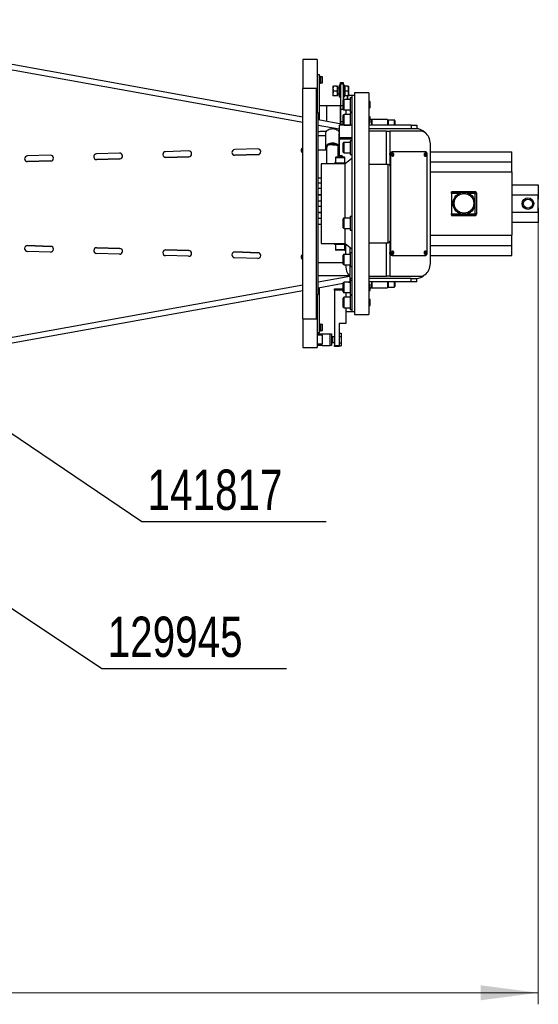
# Model space of a CAD drawing. Header units: millimetres. Extents: x 22 to 589, y 6 to 414.
# Tile 9 of 52: x 170 to 215, y 267 to 353. Entities that reach past the tile are written whole.
import ezdxf

# ---------------------------------------------------------------- set-up
doc = ezdxf.new("R2010")
doc.units = ezdxf.units.MM
doc.styles.add('SLDTEXTSTYLE1', font='TXT', dxfattribs={"width": 0.75})
doc.dimstyles.new('SLDDIMSTYLE0', dxfattribs={"dimtxt": 3.5, "dimasz": 5, "dimexe": 0, "dimexo": 0.0625, "dimgap": 0.875, "dimtad": 1, "dimlfac": 20, "dimrnd": 1e-09, "dimzin": 12, "dimdsep": 46, "dimtxsty": 'SLDTEXTSTYLE1', "dimsah": 1, "dimcen": 0.09, "dimadec": 0, "dimazin": 0, "dimtfac": 1, "dimtofl": 0, "dimtmove": 0, "dimatfit": 3, "dimfxl": 0, "dimtolj": 1, "dimtzin": 12, "dimarcsym": 0})
doc.dimstyles.new('SLDDIMSTYLE1', dxfattribs={"dimtxt": 1.3, "dimasz": 1.3, "dimexe": 0, "dimexo": 0.0625, "dimgap": 0.325, "dimtad": 0, "dimtih": 1, "dimtoh": 1, "dimdec": 0, "dimrnd": 1e-09, "dimzin": 0, "dimdsep": 46, "dimtxsty": 'Standard', "dimblk1": 'DOT', "dimblk2": 'DOT', "dimsah": 1, "dimcen": 0.09, "dimadec": 0, "dimazin": 0, "dimtfac": 1, "dimtdec": 0, "dimtofl": 0, "dimtmove": 0, "dimatfit": 3, "dimldrblk": 'DOT', "dimfxl": 0, "dimtolj": 1, "dimtzin": 0, "dimarcsym": 0})

# ---------------------------------------------------------------- blocks, each defined once
blk = doc.blocks.new('*D2')
at = {"color": 7, "linetype": 'Continuous', "lineweight": 0}
for p, q in [((73.844, 336.022), (73.844, 267.147)), ((214.744, 336.022), (214.744, 267.147)), ((73.844, 268.147), (214.744, 268.147))]:
    blk.add_line(p, q, dxfattribs=at)
for centre, start, end in [((144.054, 270.924), 153.43495, 206.56505), ((146.464, 270.924), 333.43495, 26.56505)]:
    blk.add_arc(centre, 6.21, start, end, dxfattribs=at)
for points in [[(73.844, 268.147), (78.844, 267.497), (78.844, 268.797)], [(214.744, 268.147), (209.744, 268.797), (209.744, 267.497)]]:
    blk.add_solid(points, dxfattribs=at)
at = {"color": 7, "linetype": 'Continuous', "lineweight": 0, "insert": (140.087, 272.659), "char_height": 3.5, "attachment_point": 1, "style": 'SLDTEXTSTYLE1'}
blk.add_mtext('2818', dxfattribs=at)
blk = doc.blocks.new('_DOT')
at = {"color": 0, "linetype": 'ByBlock', "lineweight": -2}
blk.add_line((-0.5, 0), (-1, 0), dxfattribs=at)
at = {"color": 0, "linetype": 'ByBlock', "const_width": 0.5}
blk.add_lwpolyline([(-0.25, 0, 1), (0.25, 0, 1)], format="xyb", close=True, dxfattribs=at)

msp = doc.modelspace()

# ---------------------------------------------------------------- linework, layer by layer
at = {"color": 7, "linetype": 'Continuous', "lineweight": 30}
for p, q in [((194.2942731, 343.6833603), (147.3710343, 352.1470589)), ((147.5975257, 352.6142759), (194.2942731, 344.1914303)), ((194.2942731, 349.1470558), (194.2942731, 346.6470582)), ((195.5442719, 349.1470558), (195.5442719, 344.5220573)), ((195.7442753, 347.8220565), (195.5442719, 347.8220565)), ((195.7442753, 343.9298911), (195.7442753, 347.8220565)), ((195.8242707, 347.6970596), (195.8242707, 347.0970554)), ((195.9992759, 347.6470573), (195.8242707, 347.6470573)), ((195.8242707, 347.1470577), (195.9992759, 347.1470577)), ((195.9992759, 347.1470577), (195.9992759, 347.6470573)), ((196.0242741, 347.1720559), (196.0242741, 347.6220591)), ((197.5692742, 347.1720559), (197.8192739, 347.1720559)), ((197.5692742, 347.0220608), (197.5692742, 347.1720559)), ((197.5692742, 347.0220608), (197.5692742, 345.1720578)), ((197.8192739, 347.0220608), (197.5692742, 347.0220608)), ((197.8192739, 347.1720559), (197.8192739, 347.0220608)), ((197.8192739, 347.0220608), (197.8192739, 345.6189317)), ((195.4942756, 346.6470582), (194.2942731, 346.6470582)), ((194.2942731, 333.5484994), (194.2942731, 346.6470582)), ((195.4942756, 333.5484994), (195.4942756, 346.6470582)), ((196.9192736, 346.8470556), (196.9192736, 346.6345591)), ((196.9192736, 346.6345591), (196.9192736, 346.2095601)), ((196.9192736, 346.2095601), (196.9192736, 345.9970576)), ((197.2813122, 346.8470556), (196.9572298, 346.8470556)), ((197.2813122, 346.4220566), (196.9572298, 346.4220566)), ((197.3192744, 346.8470556), (197.3192744, 346.6345591)), ((197.4692755, 346.6720564), (197.3192744, 346.6720564)), ((197.3192744, 346.6345591), (197.3192744, 346.2095601)), ((197.3192744, 346.2095601), (197.3192744, 345.9970576)), ((197.3192744, 346.1720569), (197.4692755, 346.1720569)), ((197.4692755, 346.9220562), (197.4692755, 345.9220571)), ((197.9192726, 345.9220571), (197.9192726, 346.9220562)), ((197.939276, 346.8470556), (197.9192726, 346.8470556)), ((198.2313149, 346.8470556), (197.939276, 346.8470556)), ((197.939276, 346.8470556), (197.939276, 346.6345591)), ((197.939276, 346.6345591), (197.939276, 346.4220566)), ((198.2313149, 346.4220566), (197.939276, 346.4220566)), ((197.939276, 346.4220566), (197.939276, 346.2095601)), ((197.939276, 346.2095601), (197.939276, 345.9970576)), ((198.2313149, 346.8470556), (198.2692711, 346.8470556)), ((198.2692711, 346.8470556), (198.2692711, 346.6345591)), ((198.2692711, 346.6345591), (198.2692711, 346.2095601)), ((198.2692711, 346.2095601), (198.2692711, 345.9970576)), ((200.0442736, 346.2720556), (198.7942748, 346.2720556)), ((198.7942748, 346.2720556), (198.7942748, 327.022059)), ((200.0442736, 346.2720556), (200.0442736, 327.022059)), ((197.2813122, 345.9970576), (196.9572298, 345.9970576)), ((197.8192739, 345.2289266), (197.8192739, 345.6189317)), ((198.4192722, 345.6789298), (197.879272, 345.6789298)), ((197.879272, 345.2289266), (197.879272, 345.6789298)), ((197.9192726, 345.9970576), (197.939276, 345.9970576)), ((198.2313149, 345.9970576), (197.939276, 345.9970576)), ((198.1942706, 345.6789298), (198.1942706, 345.9910793)), ((198.3442716, 345.9910793), (198.1942706, 345.9910793)), ((198.1942706, 345.9910793), (198.1942706, 345.6789298)), ((198.544275, 346.0220558), (198.3442716, 346.0220558)), ((198.3442716, 345.9910793), (198.3442716, 346.0220558)), ((198.4192722, 345.8289308), (198.4192722, 344.6289284)), ((198.7942748, 346.0220558), (198.544275, 346.0220558)), ((198.544275, 346.0220558), (198.544275, 327.2720588)), ((200.0942759, 345.5289287), (200.0442736, 345.5289287)), ((200.1442723, 345.4789264), (200.0942759, 345.5289287)), ((200.0942759, 345.0167997), (200.0942759, 345.5289287)), ((200.1442723, 345.0521512), (200.1442723, 345.4789264)), ((195.6442706, 344.5220573), (195.4942756, 344.5220573)), ((195.6442706, 330.7901455), (195.6442706, 344.5220573)), ((195.7442753, 345.1720578), (196.3942759, 345.1720578)), ((196.3942759, 343.8126428), (196.3942759, 345.1720578)), ((196.3942759, 345.1720578), (197.5692742, 345.1720578)), ((197.5692742, 343.6007065), (197.5692742, 345.1720578)), ((197.5942724, 345.1720578), (197.8192739, 345.1720578)), ((197.5942724, 344.8220594), (197.5942724, 345.1720578)), ((197.8216939, 344.8220594), (197.5942724, 344.8220594)), ((197.5942724, 343.772058), (197.5942724, 344.8220594)), ((197.7942757, 345.1720578), (197.8192739, 345.1720578)), ((197.8192739, 344.8389275), (197.8192739, 345.2289266)), ((197.879272, 344.7789294), (197.879272, 345.2289266)), ((197.879272, 344.7789294), (198.4192722, 344.7789294)), ((198.0442755, 344.7789294), (198.0442755, 344.3724198)), ((198.4192722, 344.5224149), (198.4192722, 343.4981508)), ((200.0442736, 344.9289305), (200.0942759, 344.9289305)), ((200.0942759, 344.9289305), (200.0942759, 345.0167997)), ((200.0942759, 344.9289305), (200.1442723, 344.9789269)), ((200.1442723, 344.9789269), (200.1442723, 345.0521512)), ((195.6442706, 343.9479274), (197.8192739, 343.5556156)), ((197.5942724, 343.772058), (197.8192739, 343.772058)), ((197.5942724, 343.5962004), (197.5942724, 343.772058)), ((197.8192739, 344.1981895), (197.8192739, 344.3124158)), ((197.8192739, 343.5324175), (197.8192739, 344.1981895)), ((198.4192722, 344.3724198), (197.879272, 344.3724198)), ((197.879272, 344.240616), (197.879272, 344.3724198)), ((197.879272, 343.4724195), (197.879272, 344.240616)), ((200.0942759, 344.2224187), (200.0442736, 344.2224187)), ((200.0442736, 343.6224146), (200.0942759, 343.6224146)), ((200.1442723, 344.1724164), (200.0942759, 344.2224187)), ((200.0942759, 343.6452551), (200.0942759, 344.2224187)), ((200.0942759, 343.6224146), (200.1442723, 343.6724169)), ((200.0942759, 343.6224146), (200.0942759, 343.6452551)), ((200.1442723, 343.6914487), (200.1442723, 344.1724164)), ((200.1442723, 343.6724169), (200.1442723, 343.6914487)), ((200.2942734, 343.4470577), (200.2942734, 343.9470572)), ((200.2942734, 343.9470572), (200.2942734, 343.4470577)), ((201.6442709, 343.9470572), (201.6442709, 343.4470577)), ((202.2392742, 343.8970608), (201.699274, 343.8970608)), ((201.699274, 343.8970608), (201.699274, 343.4470577)), ((201.699274, 343.8970608), (201.699274, 343.4470577)), ((202.2392742, 343.8970608), (202.2392742, 343.4470577)), ((202.2992723, 343.8370568), (202.2992723, 343.4470577)), ((197.4692755, 343.1106729), (195.6442706, 343.4398574)), ((196.3345699, 342.8970558), (195.8196096, 342.8970558)), ((196.2942712, 341.5084166), (196.2942712, 342.7458567)), ((197.4692755, 342.8970558), (197.4289768, 342.8970558)), ((197.4692755, 343.3468921), (197.4692755, 342.7458567)), ((197.4942736, 343.3468921), (197.4692755, 343.3468921)), ((197.4692755, 341.5084166), (197.4692755, 342.7458567)), ((198.544275, 343.4706373), (197.4942736, 343.4706373)), ((197.4942736, 342.3746211), (197.4942736, 343.4706373)), ((197.879272, 343.4724195), (198.4192722, 343.4724195)), ((198.2805185, 343.4724195), (198.2903831, 343.4706373)), ((198.4192722, 343.4981508), (198.4192722, 343.4724195)), ((203.6942713, 343.4470577), (200.0442736, 343.4470577)), ((203.6942713, 343.1470556), (200.0442736, 343.1470556)), ((201.5614323, 342.9470582), (200.0442736, 342.9470582)), ((201.5614323, 342.9470582), (201.8442743, 342.9470582)), ((201.5614323, 340.0470597), (201.5614323, 342.9470582)), ((204.5080535, 342.9470582), (201.8442743, 342.9470582)), ((201.8442743, 342.9470582), (201.8442743, 339.9870557)), ((203.6942713, 343.4470577), (203.6942713, 343.1470556)), ((203.6942713, 343.4470577), (204.1942708, 343.4470577)), ((204.1942708, 343.1470556), (203.6942713, 343.1470556)), ((204.1942708, 343.4470577), (204.1942708, 343.1470556)), ((195.6442706, 342.5690753), (196.2942712, 342.5690753)), ((197.4942736, 342.3746211), (198.544275, 342.3746211)), ((197.4942736, 342.2332031), (197.4942736, 342.3746211)), ((198.544275, 342.2332031), (197.4942736, 342.2332031)), ((197.4942736, 340.8101482), (197.4942736, 342.2332031)), ((197.8192739, 341.2325246), (197.8192739, 341.8982966)), ((198.4192722, 341.9582946), (197.879272, 341.9582946)), ((197.879272, 341.190098), (197.879272, 341.9582946)), ((198.4192722, 342.1082956), (198.4192722, 340.9082992)), ((178.3959679, 341.036169), (176.3968997, 340.9750921)), ((184.3931668, 341.2193997), (182.3941015, 341.1583228)), ((190.3903686, 341.4026303), (188.3913033, 341.3415534)), ((195.6442706, 341.3316412), (196.2942712, 341.3316412)), ((196.2942712, 341.3316412), (196.2942712, 341.5084166)), ((196.3942759, 340.0970561), (196.3942759, 341.5084166)), ((196.9022386, 341.7470557), (196.5299837, 341.7470557)), ((196.8692713, 341.8050034), (196.8692713, 341.8530209)), ((196.8692713, 341.7905254), (196.8692713, 341.8050034)), ((196.8692713, 341.7905254), (196.878206, 341.775052)), ((196.9072335, 341.7415006), (197.1992724, 341.7415006)), ((197.1992724, 341.7415006), (197.1992724, 341.7699976)), ((197.2192757, 341.7470557), (197.1992724, 341.7470557)), ((197.2192757, 341.7571647), (197.2192757, 341.7155249)), ((197.3692708, 340.6970603), (197.3692708, 341.5084166)), ((197.4692755, 341.5084166), (197.4692755, 340.8013088)), ((197.8192739, 341.1182983), (197.8192739, 341.2325246)), ((197.879272, 341.0583002), (197.879272, 341.190098)), ((197.879272, 341.0583002), (198.4192722, 341.0583002)), ((202.0331793, 341.1470575), (202.1038942, 341.1470575)), ((204.9323194, 341.1470575), (202.1038942, 341.1470575)), ((205.3919368, 331.5970583), (205.3919368, 341.6970594)), ((205.3919368, 341.1470575), (212.4442749, 341.1470575)), ((212.4442749, 340.2720553), (212.4442749, 341.1470575)), ((172.3987661, 340.8529384), (170.3996979, 340.7918615)), ((172.4272363, 340.3539283), (170.4017453, 340.2920408)), ((170.4149686, 340.2920944), (172.4140339, 340.3531713)), ((178.4244381, 340.5371589), (176.3989471, 340.4752714)), ((176.4121674, 340.4753251), (178.4112357, 340.5364019)), ((184.4216399, 340.7203896), (182.3961459, 340.6585021)), ((182.4093692, 340.6585557), (184.4084375, 340.7196326)), ((190.4188417, 340.9036202), (188.3933477, 340.8417327)), ((188.406571, 340.8417923), (190.4056393, 340.9028692)), ((197.0442705, 340.1970608), (198.0442755, 340.1970608)), ((197.1442752, 340.647058), (197.9442708, 340.647058)), ((197.1942715, 340.6970603), (197.8942745, 340.6970603)), ((197.4692755, 340.8013088), (197.7192752, 340.8013088)), ((197.7192752, 340.8101482), (197.4942736, 340.8101482)), ((197.7192752, 340.6970603), (197.7192752, 340.8101482)), ((197.7192752, 340.8013088), (197.7192752, 340.6970603)), ((198.544275, 340.5711574), (197.9785852, 340.0970561)), ((201.9271188, 340.8970577), (201.8564038, 340.8970577)), ((201.8564038, 340.8970577), (201.8564038, 339.9680597)), ((201.9271188, 340.8970577), (201.9271188, 332.3970569)), ((205.1090948, 332.3970569), (205.1090948, 340.8970577)), ((205.3919368, 340.2720553), (212.4442749, 340.2720553)), ((212.4442749, 339.3970592), (212.4442749, 340.2720553)), ((197.9785852, 340.0970561), (195.8942704, 340.0970561)), ((195.8942704, 340.0970561), (195.8942704, 333.1970585)), ((197.9785852, 335.3900177), (197.9785852, 340.0970561)), ((201.7242722, 333.2470579), (201.7242722, 340.0470597)), ((201.8742733, 339.8970587), (201.8742733, 333.3970589)), ((205.3919368, 339.3970592), (212.4442749, 339.3970592)), ((212.4442749, 339.3970592), (212.4442749, 333.8970584)), ((195.8942704, 338.8567669), (195.6442706, 338.8567669)), ((195.8942704, 338.437931), (195.6442706, 338.437931)), ((195.8942704, 337.9499061), (195.6442706, 337.9499061)), ((209.2692726, 337.672059), (207.2192721, 337.672059)), ((207.2192721, 337.6212997), (207.2192721, 337.672059)), ((207.2192721, 337.5213606), (207.2192721, 337.6212997)), ((207.2192721, 337.6212997), (208.2155697, 337.6212997)), ((208.3729737, 337.6212997), (209.2692726, 337.6212997)), ((209.2692726, 337.6212997), (209.2692726, 337.672059)), ((209.2692726, 337.6212997), (209.2692726, 337.5213606)), ((212.4442749, 338.2720573), (214.7442751, 338.2720573)), ((214.7442751, 338.2720573), (214.7442751, 337.0220584)), ((195.6442706, 337.4499065), (195.8942704, 337.4499065)), ((195.8942704, 337.3850805), (195.6442706, 337.3850805)), ((195.6442706, 336.885081), (195.8942704, 336.885081)), ((207.8630679, 337.5213606), (207.2192721, 337.5213606)), ((207.2192721, 337.5213606), (207.2192721, 335.772757)), ((209.2692726, 337.5213606), (208.7254815, 337.5213606)), ((209.2692726, 335.772757), (209.2692726, 337.5213606)), ((209.2692726, 337.5213606), (209.3692713, 337.5213606)), ((209.3692713, 337.5719947), (209.3692713, 337.5213606)), ((209.3692713, 337.5213606), (209.3692713, 335.772757)), ((214.7442751, 337.3970551), (212.4442749, 337.3970551)), ((214.7442751, 335.8970565), (214.7442751, 337.3970551)), ((195.8942704, 336.4090366), (195.6442706, 336.4090366)), ((195.6442706, 335.9090371), (195.8942704, 335.9090371)), ((212.4442749, 335.8970565), (214.7442751, 335.8970565)), ((214.7442751, 336.2720592), (214.7442751, 335.0220604)), ((195.8942704, 335.8442111), (195.6442706, 335.8442111)), ((195.8942704, 335.3561861), (195.6442706, 335.3561861)), ((197.8192739, 334.5500154), (197.8192739, 335.3300197)), ((198.4192722, 335.3900177), (197.879272, 335.3900177)), ((197.879272, 334.4900174), (197.879272, 335.3900177)), ((198.4192722, 335.5400188), (198.4192722, 334.3400163)), ((207.2192721, 335.772757), (207.9804115, 335.772757)), ((207.2192721, 335.6728179), (207.2192721, 335.772757)), ((209.2692726, 335.6728179), (207.2192721, 335.6728179)), ((207.2192721, 335.6728179), (207.2192721, 335.6220586)), ((207.2192721, 335.6220586), (209.2692726, 335.6220586)), ((208.6081319, 335.772757), (209.2692726, 335.772757)), ((209.2692726, 335.772757), (209.2692726, 335.6728179)), ((209.2692726, 335.772757), (209.3692713, 335.772757)), ((209.2692726, 335.6220586), (209.2692726, 335.6728179)), ((209.3692713, 335.772757), (209.3692713, 335.7221169)), ((195.6442706, 334.8561866), (195.8942704, 334.8561866)), ((197.879272, 334.4900174), (198.4192722, 334.4900174)), ((197.9785852, 333.1970585), (197.9785852, 334.4900174)), ((214.7442751, 335.0220604), (212.4442749, 335.0220604)), ((194.2942731, 326.6470594), (194.2942731, 333.5484994)), ((195.4942756, 326.6470594), (195.4942756, 333.5484994)), ((201.8564038, 333.3260579), (201.8564038, 332.3970569)), ((205.3919368, 333.8970584), (212.4442749, 333.8970584)), ((212.4442749, 333.0220593), (212.4442749, 333.8970584)), ((172.3987661, 332.4411763), (170.3996979, 332.5022531)), ((172.4272363, 332.9401893), (170.4017453, 333.0020738)), ((170.4149686, 333.0020202), (172.4140339, 332.9409433)), ((178.4244381, 332.7569587), (176.3989471, 332.8188432)), ((176.4121674, 332.8187896), (178.4112357, 332.7577127)), ((184.4216399, 332.573728), (182.3961459, 332.6356126)), ((182.4093692, 332.6355589), (184.4084375, 332.5744791)), ((195.8942704, 333.1970585), (197.9785852, 333.1970585)), ((198.0442755, 333.0970568), (197.0442705, 333.0970568)), ((197.9442708, 332.6470567), (197.1442752, 332.6470567)), ((197.8942745, 332.5970573), (197.1942715, 332.5970573)), ((197.9785852, 333.1970585), (198.544275, 332.7229572)), ((198.0058722, 333.0970568), (198.0058722, 332.2358174)), ((198.394274, 332.8486724), (198.394274, 332.2358174)), ((201.5614323, 330.3470595), (201.5614323, 333.2470579)), ((201.8442743, 333.3070589), (201.8442743, 330.3470595)), ((205.3919368, 333.0220593), (212.4442749, 333.0220593)), ((212.4442749, 332.1470571), (212.4442749, 333.0220593)), ((178.3959679, 332.2579456), (176.3968997, 332.3190225)), ((184.3931668, 332.074715), (182.3941015, 332.1357919)), ((190.3903686, 331.8914814), (188.3913033, 331.9525582)), ((190.4188417, 332.3904974), (188.3933477, 332.4523819)), ((188.406571, 332.4523253), (190.4056393, 332.3912484)), ((197.8192739, 331.3958181), (197.8192739, 332.1758194)), ((198.4192722, 332.2358174), (197.879272, 332.2358174)), ((197.879272, 331.3358171), (197.879272, 332.2358174)), ((198.4192722, 332.3858184), (198.4192722, 332.2100831)), ((198.4192722, 332.2100831), (198.4192722, 331.185819)), ((201.8564038, 332.3970569), (201.9271188, 332.3970569)), ((202.1038942, 332.1470571), (202.0331793, 332.1470571)), ((202.1038942, 332.1470571), (204.9323194, 332.1470571)), ((205.3919368, 332.1470571), (212.4442749, 332.1470571)), ((195.6442706, 331.5470589), (197.8192739, 331.5470589)), ((195.6442706, 328.7720574), (195.6442706, 330.7901455)), ((197.879272, 331.3358171), (198.4192722, 331.3358171)), ((198.394274, 331.3358171), (198.394274, 330.7970566)), ((198.394274, 330.7970566), (198.394274, 330.3970588)), ((195.6442706, 329.8542602), (198.394274, 330.3502841)), ((195.8196096, 330.3970588), (198.394274, 330.3970588)), ((198.394274, 330.3502841), (198.394274, 330.3969068)), ((198.4065823, 330.147059), (198.4390073, 330.147059)), ((198.4192722, 329.9716992), (198.4192722, 328.7716997)), ((198.544275, 330.147059), (198.4390073, 330.147059)), ((198.4390073, 329.9716992), (198.4390073, 330.147059)), ((200.0442736, 330.3470595), (201.5614323, 330.3470595)), ((203.6942713, 330.147059), (200.0442736, 330.147059)), ((201.8442743, 330.3470595), (201.5614323, 330.3470595)), ((201.8442743, 330.3470595), (204.5080535, 330.3470595)), ((203.6942713, 329.8470569), (203.6942713, 330.147059)), ((203.6942713, 330.147059), (204.1942708, 330.147059)), ((204.1942708, 329.8470569), (204.1942708, 330.147059)), ((147.3710343, 321.1470587), (194.2942731, 329.6107543)), ((147.5975257, 320.6798417), (194.2942731, 329.1026873)), ((195.6442706, 329.3461902), (197.8192739, 329.738502)), ((195.7442753, 325.4720581), (195.7442753, 329.3642265)), ((197.0442705, 329.2470587), (197.8192739, 329.2470587)), ((197.0442705, 329.147057), (197.0442705, 329.2470587)), ((197.0442705, 329.147057), (197.0442705, 324.3470592)), ((197.8192739, 329.147057), (197.0442705, 329.147057)), ((197.8192739, 328.9816988), (197.8192739, 329.7617001)), ((198.4192722, 329.8216982), (197.879272, 329.8216982)), ((197.879272, 328.9216978), (197.879272, 329.8216982)), ((198.2805185, 329.8216982), (198.394274, 329.842217)), ((198.394274, 329.842217), (198.4035008, 329.843883)), ((203.6942713, 329.8470569), (200.0442736, 329.8470569)), ((200.0942759, 329.6717001), (200.0442736, 329.6717001)), ((200.0442736, 329.0716989), (200.0942759, 329.0716989)), ((200.1442723, 329.6216977), (200.0942759, 329.6717001)), ((200.0942759, 329.0716989), (200.0942759, 329.6717001)), ((200.0942759, 329.0716989), (200.1442723, 329.1216982)), ((200.1442723, 329.1216982), (200.1442723, 329.6216977)), ((200.2942734, 329.3470574), (200.2942734, 329.8470569)), ((200.2942734, 329.8470569), (200.2942734, 329.3470574)), ((201.6442709, 329.8470569), (201.6442709, 329.3470574)), ((201.699274, 329.8470569), (201.699274, 329.3970568)), ((201.699274, 329.8470569), (201.699274, 329.3970568)), ((201.699274, 329.3970568), (202.2392742, 329.3970568)), ((202.2392742, 329.8470569), (202.2392742, 329.3970568)), ((202.2992723, 329.8470569), (202.2992723, 329.4570578)), ((204.1942708, 329.8470569), (203.6942713, 329.8470569)), ((195.4942756, 328.7720574), (195.6442706, 328.7720574)), ((195.5442719, 328.7720574), (195.5442719, 324.1470588)), ((197.8192739, 327.6751859), (197.8192739, 328.4551872)), ((197.879272, 328.9216978), (198.4192722, 328.9216978)), ((198.4192722, 328.5151882), (197.879272, 328.5151882)), ((197.879272, 327.6151878), (197.879272, 328.5151882)), ((198.0442755, 328.9216978), (198.0442755, 328.5151882)), ((198.4192722, 328.6651862), (198.4192722, 327.4651868)), ((200.0942759, 328.3651871), (200.0442736, 328.3651871)), ((200.1442723, 328.3151878), (200.0942759, 328.3651871)), ((200.0942759, 327.7651859), (200.0942759, 328.3651871)), ((200.1442723, 327.8151883), (200.1442723, 328.3151878)), ((197.879272, 327.6151878), (198.4192722, 327.6151878)), ((198.0442755, 327.6151878), (198.0442755, 327.3021055)), ((200.0442736, 327.7651859), (200.0942759, 327.7651859)), ((200.0942759, 327.7651859), (200.1442723, 327.8151883)), ((194.2942731, 326.6470594), (195.4942756, 326.6470594)), ((194.2942731, 326.6470594), (194.2942731, 324.1470588)), ((198.0442755, 327.3021055), (198.0442755, 326.2470586)), ((198.0442755, 327.2720588), (198.544275, 327.2720588)), ((198.544275, 327.2720588), (198.7942748, 327.2720588)), ((198.7942748, 327.022059), (200.0442736, 327.022059)), ((195.8242707, 326.1970592), (195.8242707, 325.597058)), ((195.9992759, 326.1470569), (195.8242707, 326.1470569)), ((195.8242707, 325.6470574), (195.9992759, 325.6470574)), ((195.9992759, 325.6470574), (195.9992759, 326.1470569)), ((196.0242741, 325.6720585), (196.0242741, 326.1220587)), ((198.0442755, 326.2470586), (197.4442713, 326.2470586)), ((197.4442713, 326.2470586), (197.4442713, 324.3470592)), ((195.5442719, 325.4720581), (195.7442753, 325.4720581)), ((195.5442719, 325.3470583), (195.9942751, 325.3470583)), ((195.9942751, 325.2220584), (195.5442719, 325.2220584)), ((195.9942751, 325.2220584), (195.9942751, 325.3470583)), ((195.9942751, 325.3470583), (196.6692738, 325.3470583)), ((195.9942751, 325.2220584), (195.9942751, 324.4720591)), ((196.6692738, 324.3470592), (196.6692738, 325.3470583)), ((196.6692738, 325.3470583), (196.7942707, 325.3470583)), ((196.7942707, 325.3470583), (196.7942707, 324.3470592)), ((196.8442731, 324.6138049), (196.8442731, 325.0803126)), ((196.9067745, 324.597059), (196.9067745, 325.0970585)), ((197.4442713, 325.3955407), (197.6442747, 325.3955407)), ((197.4442713, 325.1212997), (197.6442747, 325.1212997)), ((197.6442747, 325.3955407), (197.6442747, 325.1212997)), ((197.6442747, 325.1212997), (197.6442747, 324.5728178)), ((195.5442719, 324.4720591), (195.9942751, 324.4720591)), ((195.9942751, 324.3470592), (195.5442719, 324.3470592)), ((195.9942751, 324.3470592), (195.9942751, 324.4720591)), ((195.9942751, 324.3470592), (196.6692738, 324.3470592)), ((196.7942707, 324.3470592), (196.6692738, 324.3470592)), ((197.0442705, 324.3470592), (197.4442713, 324.3470592)), ((197.0442705, 324.2470575), (197.0442705, 324.3470592)), ((197.4442713, 324.2470575), (197.0442705, 324.2470575)), ((197.4442713, 324.5728178), (197.6442747, 324.5728178)), ((197.4442713, 324.3470592), (197.4442713, 324.2470575)), ((197.4442713, 324.2985738), (197.6442747, 324.2985738)), ((197.6442747, 324.5728178), (197.6442747, 324.2985738))]:
    msp.add_line(p, q, dxfattribs=at)
at = {"color": 7, "linetype": 'Continuous', "lineweight": 30, "flags": 128}
for points in [[(198.2692711, 346.6345591), (198.2452564, 346.8013508), (198.2313149, 346.8470556)], [(198.2313149, 346.4220566), (198.2668989, 346.5831978), (198.2692711, 346.6345591)], [(198.2313149, 345.9970576), (198.2588522, 346.1011691), (198.2692711, 346.2095601)], [(196.2942712, 342.7458567), (196.3032, 342.8179903), (196.3297062, 342.8879363), (196.3729851, 342.953567), (196.4317195, 343.0128855), (196.5041332, 343.0640859), (196.5880208, 343.1056244), (196.6808371, 343.1362254), (196.779757, 343.1549651), (196.8817704, 343.1612773), (196.9837897, 343.1549651), (197.0827095, 343.1362254), (197.1755259, 343.1056244), (197.2594135, 343.0640859), (197.3318271, 343.0128855), (197.3905616, 342.953567), (197.4338405, 342.8879363), (197.4603467, 342.8179903), (197.4692755, 342.7458567)], [(205.3919368, 341.6970594), (205.3854935, 341.847728), (205.3662531, 341.9962031), (205.3345017, 342.1403153), (205.2906983, 342.2779603), (205.2354746, 342.4071414), (205.1696532, 342.5259633), (205.0941758, 342.6326973), (205.0101571, 342.7257878), (204.9188189, 342.8038759), (204.8214846, 342.865829), (204.7195844, 342.9107351), (204.6145968, 342.9379446), (204.5080535, 342.9470582)], [(196.2942712, 341.5084166), (196.3032, 341.5805561), (196.3297062, 341.6505022), (196.3729851, 341.7161269), (196.4317195, 341.7754454), (196.5041332, 341.8266518), (196.5880208, 341.8681843), (196.6808371, 341.8987913), (196.779757, 341.917531), (196.8817704, 341.9238431), (196.9837897, 341.917531), (197.0827095, 341.8987913), (197.1755259, 341.8681843), (197.2594135, 341.8266518), (197.3318271, 341.7754454), (197.3905616, 341.7161269), (197.4338405, 341.6505022), (197.4603467, 341.5805561), (197.4692755, 341.5084166)], [(196.3942759, 341.5084166), (196.4036398, 341.5756685), (196.4313798, 341.6403336), (196.476429, 341.6999323), (196.5370588, 341.7521698), (196.6109328, 341.7950375), (196.6952138, 341.8268902), (196.7866652, 341.8465061), (196.8817704, 341.8531341), (196.9768815, 341.8465061), (197.0683329, 341.8268902), (197.1526139, 341.7950375), (197.2264879, 341.7521698), (197.2871117, 341.6999323), (197.3321669, 341.6403336), (197.3599069, 341.5756685), (197.3692708, 341.5084166)], [(196.8902461, 341.8493194), (196.8796902, 341.8373985), (196.8692713, 341.8050034)], [(201.8564038, 340.8970577), (201.8598013, 340.9458322), (201.8698625, 340.9927291), (201.8862002, 341.0359485), (201.9081824, 341.0738332), (201.9349687, 341.104923), (201.965534, 341.1280257), (201.998692, 341.1422534), (202.0331793, 341.1470575)], [(202.1038942, 341.1470575), (202.069407, 341.1422534), (202.0362429, 341.1280257), (202.0056777, 341.104923), (201.9788914, 341.0738332), (201.9569092, 341.0359485), (201.9405715, 340.9927291), (201.9305103, 340.9458322), (201.9271188, 340.8970577)], [(202.2011213, 340.8970577), (202.1945529, 340.9467263), (202.1757417, 340.9896893), (202.1472328, 341.0201413), (202.1128647, 341.0339696), (202.0772867, 341.0293085), (202.0453029, 341.0067839), (202.0212285, 340.9694416), (202.0083182, 340.9223241), (202.0083182, 340.8717913), (202.0212285, 340.8246739), (202.0453029, 340.7873315), (202.0772867, 340.7648069), (202.1128647, 340.7601459), (202.1472328, 340.7739741), (202.1757417, 340.8044262), (202.1945529, 340.8473892), (202.2011213, 340.8970577)], [(205.0295465, 340.8970577), (205.022984, 340.9467263), (205.0041728, 340.9896893), (204.9756579, 341.0201413), (204.9412899, 341.0339696), (204.9057119, 341.0293085), (204.873728, 341.0067839), (204.8496537, 340.9694416), (204.8367493, 340.9223241), (204.8367493, 340.8717913), (204.8496537, 340.8246739), (204.873728, 340.7873315), (204.9057119, 340.7648069), (204.9412899, 340.7601459), (204.9756579, 340.7739741), (205.0041728, 340.8044262), (205.022984, 340.8473892), (205.0295465, 340.8970577)], [(205.1090948, 340.8970577), (205.1056974, 340.9458322), (205.0956421, 340.9927291), (205.0793044, 341.0359485), (205.0573222, 341.0738332), (205.03053, 341.104923), (204.9999707, 341.1280257), (204.9668066, 341.1422534), (204.9323194, 341.1470575)], [(202.2011213, 332.3970569), (202.1945529, 332.4467284), (202.1757417, 332.4896915), (202.1472328, 332.5201435), (202.1128647, 332.5339717), (202.0772867, 332.5293077), (202.0453029, 332.5067861), (202.0212285, 332.4694438), (202.0083182, 332.4223233), (202.0083182, 332.3717935), (202.0212285, 332.324673), (202.0453029, 332.2873307), (202.0772867, 332.2648061), (202.1128647, 332.260145), (202.1472328, 332.2739733), (202.1757417, 332.3044253), (202.1945529, 332.3473883), (202.2011213, 332.3970569)], [(205.0295465, 332.3970569), (205.022984, 332.4467284), (205.0041728, 332.4896915), (204.9756579, 332.5201435), (204.9412899, 332.5339717), (204.9057119, 332.5293077), (204.873728, 332.5067861), (204.8496537, 332.4694438), (204.8367493, 332.4223233), (204.8367493, 332.3717935), (204.8496537, 332.324673), (204.873728, 332.2873307), (204.9057119, 332.2648061), (204.9412899, 332.260145), (204.9756579, 332.2739733), (205.0041728, 332.3044253), (205.022984, 332.3473883), (205.0295465, 332.3970569)], [(202.0331793, 332.1470571), (201.998692, 332.1518613), (201.965534, 332.1660889), (201.9349687, 332.1891917), (201.9081824, 332.2202814), (201.8862002, 332.2581662), (201.8698625, 332.3013885), (201.8598013, 332.3482854), (201.8564038, 332.3970569)], [(201.9271188, 332.3970569), (201.9305103, 332.3482854), (201.9405715, 332.3013885), (201.9569092, 332.2581662), (201.9788914, 332.2202814), (202.0056777, 332.1891917), (202.0362429, 332.1660889), (202.069407, 332.1518613), (202.1038942, 332.1470571)], [(204.9323194, 332.1470571), (204.9668066, 332.1518613), (204.9999707, 332.1660889), (205.03053, 332.1891917), (205.0573222, 332.2202814), (205.0793044, 332.2581662), (205.0956421, 332.3013885), (205.1056974, 332.3482854), (205.1090948, 332.3970569)], [(204.5080535, 330.3470595), (204.6145968, 330.356173), (204.7195844, 330.3833795), (204.8214846, 330.4282887), (204.9188189, 330.4902387), (205.0101571, 330.5683268), (205.0941758, 330.6614203), (205.1696532, 330.7681543), (205.2354746, 330.8869762), (205.2906983, 331.0161544), (205.3345017, 331.1538024), (205.3662531, 331.2979145), (205.3854935, 331.4463867), (205.3919368, 331.5970583)], [(198.394274, 329.842217), (198.4036617, 329.8536731), (198.4097056, 329.8836751), (198.4125964, 329.9311472), (198.4126561, 329.994343), (198.4103017, 330.0709082), (198.4060519, 330.1579786), (198.4004967, 330.2522881), (198.394274, 330.3502841)]]:
    msp.add_lwpolyline(points, dxfattribs=at)
at = {"color": 7, "linetype": 'Continuous', "lineweight": 30}
for centre, radius in [((208.2942731, 336.672058), 0.9525), ((208.2942731, 336.672058), 0.85), ((213.8442731, 336.647058), 0.5), ((213.8442731, 336.647058), 0.4)]:
    msp.add_circle(centre, radius, dxfattribs=at)
for centre, radius, start, end in [((195.9992731, 347.622058), 0.025, 0, 90), ((195.9992731, 347.172058), 0.025, 270, 0), ((197.625527, 346.2042124), 0.6437663, 0.475960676, 19.778833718), ((197.8792731, 345.6189292), 0.06, 90, 180), ((197.8792731, 344.8389292), 0.06, 180, 270), ((197.8792731, 344.3124171), 0.06, 90, 180), ((202.2392731, 343.837058), 0.06, 0, 90), ((197.8792731, 343.5324171), 0.06, 180, 270), ((204.1442731, 342.147058), 1, 43.949128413, 90), ((197.8792731, 341.8982975), 0.06, 90, 180), ((178.4036013, 340.7862877), 0.25, 271.75, 91.75), ((182.4017357, 340.9084418), 0.25, 91.75, 271.75), ((184.4008029, 340.9695188), 0.25, 271.75, 91.75), ((188.3989372, 341.0916728), 0.25, 91.75, 271.75), ((190.3980044, 341.1527499), 0.25, 271.75, 91.75), ((194.3961388, 341.2749039), 0.25, 114.045535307, 245.954464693), ((196.9526267, 341.8117352), 0.0836268, 184.617205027, 237.12506686), ((197.8792731, 341.1182975), 0.06, 180, 270), ((201.9911695, 340.9087914), 0.1397304, 355.183001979, 56.379510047), ((204.8196037, 340.9087892), 0.1397272, 355.183774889, 56.383060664), ((170.4073326, 340.5419796), 0.25, 91.75, 271.75), ((172.4063998, 340.6030566), 0.25, 271.75, 91.75), ((176.4045341, 340.7252107), 0.25, 91.75, 271.75), ((197.1942731, 340.647058), 0.05, 90, 180), ((197.8942731, 340.647058), 0.05, 0, 90), ((202.0114193, 340.9092666), 0.0967826, 352.752958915, 72.403667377), ((202.0114193, 340.8848488), 0.0967826, 287.596332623, 7.247041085), ((201.9911695, 340.8853241), 0.1397304, 303.620489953, 4.816998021), ((204.8398551, 340.9092734), 0.096773, 352.74818027, 72.408446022), ((204.8398551, 340.884842), 0.096773, 287.591553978, 7.25181973), ((204.8196553, 340.8853067), 0.1396774, 303.605099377, 4.825976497), ((201.7242731, 339.897058), 0.15, 0, 90), ((209.2693047, 337.5213331), 0.0999666, 0.015754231, 90.018407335), ((197.8792731, 335.3300177), 0.06, 90, 180), ((209.2693081, 335.7727811), 0.0999632, 269.979648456, 359.986189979), ((197.8792731, 334.5500177), 0.06, 180, 270), ((201.7242731, 333.397058), 0.15, 270, 0), ((170.4073326, 332.7521363), 0.25, 88.25, 268.25), ((172.4063998, 332.6910593), 0.25, 268.25, 88.25), ((176.4045341, 332.5689053), 0.25, 88.25, 268.25), ((178.4036013, 332.5078282), 0.25, 268.25, 88.25), ((182.4017357, 332.3856742), 0.25, 88.25, 268.25), ((184.4008029, 332.3245972), 0.25, 268.25, 88.25), ((197.1942731, 332.647058), 0.05, 180, 270), ((197.8942731, 332.647058), 0.05, 270, 0), ((202.0114242, 332.4092699), 0.0967783, 352.750199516, 72.409586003), ((201.9911949, 332.4088028), 0.1397061, 355.177124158, 56.385387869), ((204.8398547, 332.409275), 0.0967737, 352.746809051, 72.408333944), ((204.8196234, 332.4087988), 0.1397084, 355.178835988, 56.384720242), ((188.3989372, 332.2024431), 0.25, 88.25, 268.25), ((190.3980044, 332.1413661), 0.25, 268.25, 88.25), ((194.3961388, 332.019212), 0.25, 114.045535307, 245.954464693), ((197.8792731, 332.1758184), 0.06, 90, 180), ((202.0114269, 332.3848448), 0.0967755, 287.58922185, 7.249509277), ((201.9911953, 332.3853135), 0.1397055, 303.614565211, 4.821878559), ((204.8398575, 332.3848397), 0.0967708, 287.590474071, 7.252899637), ((204.8196239, 332.3853175), 0.1397077, 303.61523302, 4.820166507), ((197.8792731, 331.3958184), 0.06, 180, 270), ((198.4390055, 329.647058), 0.5, 90, 93.718957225), ((204.1442731, 331.147058), 1, 270, 316.050871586), ((197.8792731, 329.7616989), 0.06, 90, 180), ((198.4390055, 329.647058), 0.2, 95.662124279, 100.224686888), ((202.2392731, 329.457058), 0.06, 270, 0), ((197.8792731, 328.9816989), 0.06, 180, 270), ((197.8792731, 328.4551868), 0.06, 90, 180), ((197.8792731, 327.6751868), 0.06, 180, 270), ((195.9992731, 326.122058), 0.025, 0, 90), ((195.9992731, 325.672058), 0.025, 270, 0)]:
    msp.add_arc(centre, radius, start, end, dxfattribs=at)
for centre, major_axis, ratio, start_param, end_param in [((195.8196102, 341.747058), (1.1607992, 0), 0.990696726, 1.5707963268, 1.7224252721), ((209.2692731, 337.571997), (0, 0.100061), 0.999390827, 4.7123889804, 6.2831853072), ((209.2692731, 335.7221189), (0, 0.100061), 0.999390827, 3.1415926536, 4.7123889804), ((198.3942731, 331.547058), (0, 1.15), 0.3377394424, 1.7555318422, 3.1415926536), ((195.8196102, 331.547058), (1.1607992, 0), 0.990696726, 4.5607600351, 4.7123889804)]:
    msp.add_ellipse(centre, major_axis=major_axis, ratio=ratio, start_param=start_param, end_param=end_param, dxfattribs=at)
for points in [[(195.5442719, 349.1470558), (194.2942731, 349.1470558)], [(195.8242707, 347.6970596), (195.7442753, 347.6970596)], [(195.7442753, 347.0970554), (195.8242707, 347.0970554)], [(197.5692742, 346.9220562), (197.4692755, 346.9220562)], [(197.9192726, 346.9220562), (197.8192739, 346.9220562)], [(197.4692755, 345.9220571), (197.5692742, 345.9220571)], [(197.8192739, 345.9220571), (197.9192726, 345.9220571)], [(198.544275, 345.8289308), (198.4192722, 345.8289308)], [(198.4192722, 344.6289284), (198.544275, 344.6289284)], [(198.544275, 344.5224149), (198.4192722, 344.5224149)], [(200.2942734, 343.9470572), (200.1442723, 343.9470572)], [(201.6442709, 343.9470572), (200.2942734, 343.9470572)], [(201.699274, 343.8970608), (201.6442709, 343.8970608)], [(198.544275, 342.1082956), (198.4192722, 342.1082956)], [(197.2192757, 341.7155249), (197.2714774, 341.7155249)], [(197.0442705, 340.1970608), (197.0442705, 340.0970561)], [(197.1442752, 340.647058), (197.1442752, 340.1970608)], [(197.9442708, 340.1970608), (197.9442708, 340.647058)], [(198.0442755, 340.152107), (198.0442755, 340.1970608)], [(198.4192722, 340.9082992), (198.544275, 340.9082992)], [(201.7242722, 340.0470597), (200.0442736, 340.0470597)], [(198.544275, 335.5400188), (198.4192722, 335.5400188)], [(198.4192722, 334.3400163), (198.544275, 334.3400163)], [(197.0442705, 333.1970585), (197.0442705, 333.0970568)], [(197.1442752, 333.0970568), (197.1442752, 332.6470567)], [(197.9442708, 332.6470567), (197.9442708, 333.0970568)], [(198.0442755, 333.0970568), (198.0442755, 333.1420077)], [(200.0442736, 333.2470579), (201.7242722, 333.2470579)], [(198.544275, 332.3858184), (198.4192722, 332.3858184)], [(198.4192722, 331.185819), (198.544275, 331.185819)], [(198.544275, 329.9716992), (198.4192722, 329.9716992)], [(200.1442723, 329.3470574), (200.2942734, 329.3470574)], [(200.2942734, 329.3470574), (201.6442709, 329.3470574)], [(201.6442709, 329.3970568), (201.699274, 329.3970568)], [(198.4192722, 328.7716997), (198.544275, 328.7716997)], [(198.544275, 328.6651862), (198.4192722, 328.6651862)], [(198.4192722, 327.4651868), (198.544275, 327.4651868)], [(195.8242707, 326.1970592), (195.7442753, 326.1970592)], [(195.7442753, 325.597058), (195.8242707, 325.597058)], [(196.9067745, 325.0970585), (196.8442731, 325.0803126)], [(197.0442705, 325.0970585), (196.9067745, 325.0970585)], [(194.2942731, 324.1470588), (195.5442719, 324.1470588)], [(196.8442731, 324.6138049), (196.9067745, 324.597059)], [(196.9067745, 324.597059), (197.0442705, 324.597059)]]:
    msp.add_open_spline(points, degree=1, dxfattribs=at)
for points, knots in [([(196.9572298, 346.8470556), (196.9466216, 346.8125461), (196.9252102, 346.7428926), (196.9212645, 346.6708889), (196.9192736, 346.6345591)], [0, 0, 0, 0, 0.4954454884, 1, 1, 1, 1]), ([(196.9192736, 346.8470556), (196.9193196, 346.8470556), (196.9196682, 346.8470556), (196.9279499, 346.8470556), (196.9474104, 346.8470556), (196.9572298, 346.8470556)], [0, 0, 0, 0, 0.0700790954, 0.5307757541, 1, 1, 1, 1]), ([(196.9192736, 346.6345591), (196.9193196, 346.6295227), (196.9196681, 346.5913807), (196.9279493, 346.5194559), (196.9474103, 346.4547205), (196.9572298, 346.4220566)], [0, 0, 0, 0, 0.0700871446, 0.5307904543, 1, 1, 1, 1]), ([(196.9572298, 346.4220566), (196.9520993, 346.4061565), (196.9297645, 346.3369376), (196.9238384, 346.2649848), (196.9192736, 346.2095601)], [0, 0, 0, 0, 0.2297078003, 1, 1, 1, 1]), ([(196.9192736, 346.2095601), (196.9197479, 346.191826), (196.9216713, 346.1199105), (196.941951, 346.0498451), (196.9572298, 345.9970576)], [0, 0, 0, 0, 0.2465965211, 1, 1, 1, 1]), ([(197.3192744, 346.6345591), (197.3192284, 346.6395956), (197.3188798, 346.6777423), (197.3105996, 346.7496557), (197.2911342, 346.814391), (197.2813122, 346.8470556)], [0, 0, 0, 0, 0.0700770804, 0.5307722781, 1, 1, 1, 1]), ([(197.2813122, 346.8470556), (197.2919229, 346.8470556), (197.3133386, 346.8470556), (197.3172839, 346.8470556), (197.3192744, 346.8470556)], [0, 0, 0, 0, 0.49546199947, 1, 1, 1, 1]), ([(197.2813122, 346.4220566), (197.2919229, 346.456568), (197.3133385, 346.5262225), (197.3172838, 346.5982292), (197.3192744, 346.6345591)], [0, 0, 0, 0, 0.4954642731, 1, 1, 1, 1]), ([(197.3192744, 346.2095601), (197.3147069, 346.2649847), (197.3087773, 346.3369373), (197.2864426, 346.4061565), (197.2813122, 346.4220566)], [0, 0, 0, 0, 0.7702928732, 1, 1, 1, 1]), ([(197.2813122, 345.9970576), (197.2965938, 346.049845), (197.3168771, 346.1199101), (197.3188002, 346.191826), (197.3192744, 346.2095601)], [0, 0, 0, 0, 0.7534045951, 1, 1, 1, 1]), ([(196.9572298, 345.9970576), (196.9466217, 345.9970576), (196.9252108, 345.9970576), (196.9212646, 345.9970576), (196.9192736, 345.9970576)], [0, 0, 0, 0, 0.4954593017, 1, 1, 1, 1]), ([(197.3192744, 345.9970576), (197.3192284, 345.9970576), (197.3188798, 345.9970576), (197.3105996, 345.9970576), (197.2911342, 345.9970576), (197.2813122, 345.9970576)], [0, 0, 0, 0, 0.0700787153, 0.5307728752, 1, 1, 1, 1])]:
    msp.add_open_spline(points, degree=3, knots=knots, dxfattribs=at)

# ---------------------------------------------------------------- texts
at = {"color": 7, "linetype": 'Continuous', "lineweight": 0, "char_height": 3.5, "attachment_point": 1, "style": 'SLDTEXTSTYLE1'}
for s, insert in [('141817', (180.8276068, 313.5626945)), ('129945', (177.3618993, 300.7993742))]:
    msp.add_mtext(s, dxfattribs=dict(at, insert=insert))

# ---------------------------------------------------------------- dimensions: what is measured, and where the dimension line sits
at = {"color": 7, "linetype": 'Continuous', "lineweight": 0}
dim = msp.add_linear_dim(base=(214.7442731, 268.147058), p1=(73.8442731, 337.022058), p2=(214.7442731, 337.022058), angle=0, text='(<>)', dimstyle='SLDDIMSTYLE0', dxfattribs=at)
dim.commit()
dim.dimension.update_dxf_attribs({"geometry": '*D2', "text_midpoint": (145.2588025, 268.147058), "dimtype": 160})

# ---------------------------------------------------------------- leaders
for points in [[(161.351051, 321.8904392), (180.3274445, 309.0500269), (196.3435827, 309.0500269)], [(158.4402268, 308.597058), (176.861598, 296.2843647), (192.8777362, 296.2843647)]]:
    msp.add_leader(points, dimstyle='SLDDIMSTYLE1', dxfattribs=at)

doc.saveas('drawing.dxf')
